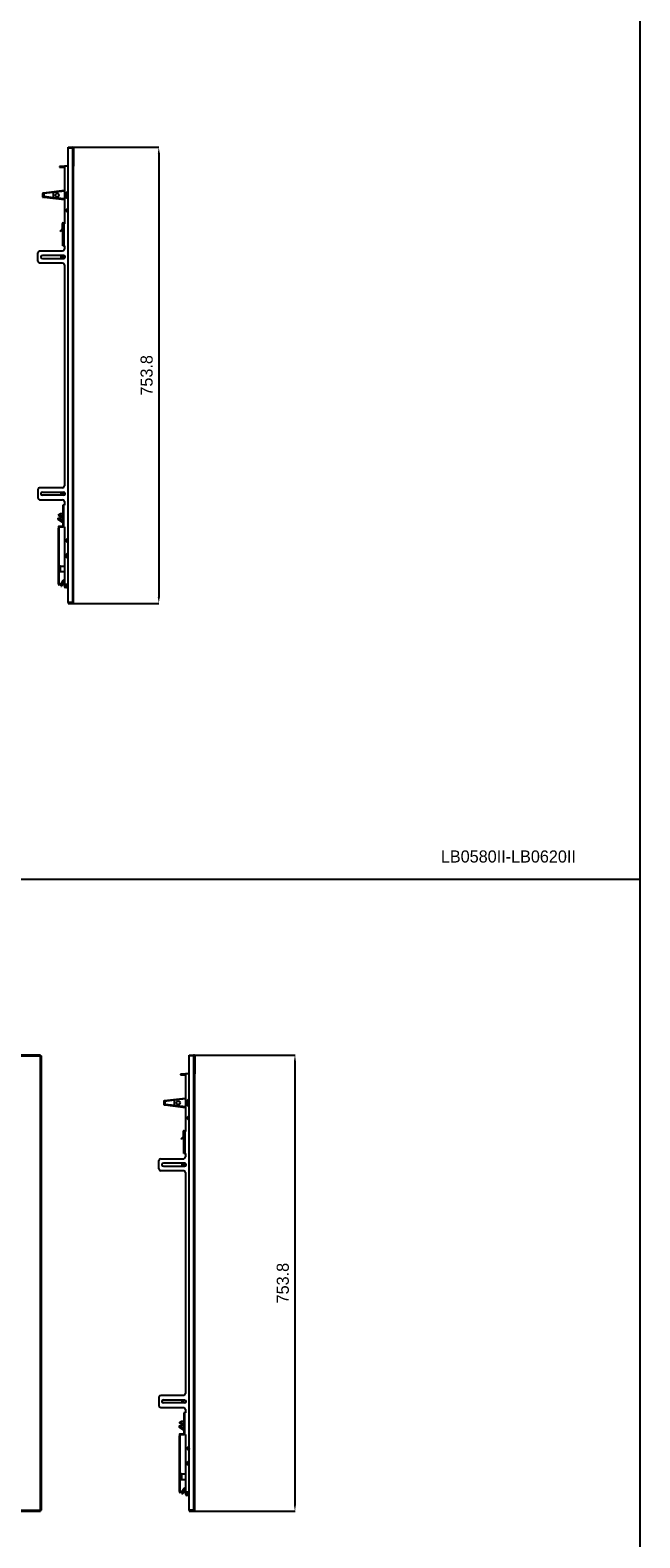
# Model space of a CAD drawing. Header units: inches. Extents: x -8834 to -3121, y 1010 to 9212.
# Tile 23 of 36: x -4128 to -3121, y 2921 to 5413. Entities that reach past the tile are written whole.
import ezdxf

# ---------------------------------------------------------------- set-up
doc = ezdxf.new("R2010")
doc.units = ezdxf.units.IN
doc.layers.add('1', color=7, linetype='Continuous')
doc.dimstyles.new('Copia di Standard', dxfattribs={"dimtxt": 20, "dimasz": 10, "dimexe": 0.18, "dimexo": 0.0625, "dimgap": 10, "dimtad": 1, "dimdec": 1, "dimzin": 0, "dimdsep": 46, "dimtxsty": 'Standard', "dimcen": 0.09, "dimclrd": 4, "dimclre": 4, "dimadec": 0, "dimazin": 0, "dimtfac": 1, "dimtdec": 1, "dimtofl": 0, "dimtmove": 0, "dimatfit": 3, "dimfxl": 0.18, "dimtolj": 1, "dimtzin": 0, "dimarcsym": 0})

# ---------------------------------------------------------------- blocks, each defined once
blk = doc.blocks.new('*D53')
at = {"color": 3, "lineweight": -2, "transparency": 16777216}
for p, q in [((-4057.8, 5219.2), (-3915.4, 5219.2)), ((-3915.5, 5209.2), (-3915.5, 4475.4)), ((-4061.6, 4465.4), (-3915.4, 4465.4))]:
    blk.add_line(p, q, dxfattribs=at)
at = {"color": 3, "transparency": 16777216}
for points in [[(-3917.2, 5209.2), (-3913.9, 5209.2), (-3915.5, 5219.2)], [(-3917.2, 4475.4), (-3913.9, 4475.4), (-3915.5, 4465.4)]]:
    blk.add_solid(points, dxfattribs=at)
at = {"layer": 'Defpoints', "color": 0, "transparency": 16777216}
for p in [(-4057.9, 5219.2), (-4061.6, 4465.4), (-3915.5, 4465.4)]:
    blk.add_point(p, dxfattribs=at)
at = {"color": 3, "transparency": 16777216, "insert": (-3935.5, 4842.3), "char_height": 20, "attachment_point": 5, "rotation": 90}
blk.add_mtext('\\A1;753.8', dxfattribs=at)
blk = doc.blocks.new('*D58')
at = {"color": 3, "lineweight": -2, "transparency": 16777216}
for p, q in [((-3861.6, 3719.2), (-3690.3, 3719.2)), ((-3690.5, 3709.2), (-3690.5, 2975.4)), ((-3861.6, 2965.4), (-3690.3, 2965.4))]:
    blk.add_line(p, q, dxfattribs=at)
at = {"color": 3, "transparency": 16777216}
for points in [[(-3692.2, 3709.2), (-3688.9, 3709.2), (-3690.5, 3719.2)], [(-3692.2, 2975.4), (-3688.9, 2975.4), (-3690.5, 2965.4)]]:
    blk.add_solid(points, dxfattribs=at)
at = {"layer": 'Defpoints', "color": 0, "transparency": 16777216}
for p in [(-3861.6, 3719.2), (-3861.6, 2965.4), (-3690.5, 2965.4)]:
    blk.add_point(p, dxfattribs=at)
at = {"color": 3, "transparency": 16777216, "insert": (-3710.5, 3342.3), "char_height": 20, "attachment_point": 5, "rotation": 90}
blk.add_mtext('\\A1;753.8', dxfattribs=at)

msp = doc.modelspace()

# ---------------------------------------------------------------- linework, layer by layer
at = {"color": 7, "linetype": 'Continuous'}
for p, q in [((-4065.39, 5219.25), (-4057.89, 5219.25)), ((-4065.39, 5218.05), (-4065.39, 5219.25)), ((-4057.89, 5218.05), (-4065.39, 5218.05)), ((-4065.39, 5187.95), (-4065.39, 5217.75)), ((-4057.89, 5217.75), (-4065.39, 5217.75)), ((-4065.39, 5187.95), (-4065.39, 5217.75)), ((-4057.89, 5217.75), (-4065.39, 5217.75)), ((-4057.89, 5217.75), (-4057.43, 5217.75)), ((-4057.89, 5217.75), (-4057.43, 5217.75)), ((-4057.43, 5217.75), (-4056.2, 5217.75)), ((-4057.43, 5217.75), (-4056.2, 5217.75)), ((-4056.19, 5217.55), (-4056.19, 5187.95)), ((-4056.19, 5217.55), (-4056.19, 5187.95)), ((-4056.19, 5217.55), (-4056.19, 5187.95)), ((-4071.38, 5187.45), (-4079.39, 5187.45)), ((-4079.39, 5187.45), (-4079.39, 5186.25)), ((-4079.39, 5186.25), (-4071.38, 5186.25)), ((-4065.39, 5187.95), (-4071.38, 5187.95)), ((-4071.38, 5187.95), (-4071.38, 5092.65)), ((-4065.39, 5187.95), (-4071.38, 5187.95)), ((-4071.38, 5187.95), (-4071.38, 5092.65)), ((-4065.39, 5143.36), (-4065.39, 5187.95)), ((-4065.39, 5143.36), (-4065.39, 5187.95)), ((-4056.19, 4496.74), (-4056.19, 5187.95)), ((-4056.19, 4496.74), (-4056.19, 5187.95)), ((-4107.39, 5142.11), (-4107.39, 5136.95)), ((-4107.39, 5136.95), (-4106.39, 5136.95)), ((-4106.39, 5136.95), (-4106.39, 5142.11)), ((-4106.29, 5138.16), (-4106.29, 5142.11)), ((-4106.29, 5142.11), (-4105.29, 5142.11)), ((-4071.38, 5147.62), (-4106.06, 5143.6)), ((-4089.39, 5144.52), (-4105.95, 5142.61)), ((-4105.29, 5142.11), (-4105.29, 5138.16)), ((-4104.96, 5136.67), (-4071.38, 5132.78)), ((-4089.39, 5135.87), (-4104.85, 5137.66)), ((-4071.38, 5146.61), (-4089.39, 5144.52)), ((-4089.39, 5135.87), (-4089.39, 5144.52)), ((-4071.38, 5133.79), (-4089.39, 5135.87)), ((-4065.39, 5137.04), (-4065.39, 5143.36)), ((-4065.39, 5137.04), (-4065.39, 5143.36)), ((-4065.39, 5117.7), (-4065.39, 5137.04)), ((-4065.39, 5117.7), (-4065.39, 5137.04)), ((-4065.39, 5112.8), (-4065.39, 5117.7)), ((-4065.39, 5112.8), (-4065.39, 5117.7)), ((-4065.39, 4571.89), (-4065.39, 5112.8)), ((-4065.39, 4571.89), (-4065.39, 5112.8)), ((-4078.32, 5080.82), (-4075.22, 5083.91)), ((-4074.52, 5083.21), (-4077.61, 5080.11)), ((-4075.08, 5092.65), (-4075.08, 5084.27)), ((-4072.88, 5092.65), (-4074.08, 5092.65)), ((-4074.08, 5084.27), (-4074.08, 5092.65)), ((-4072.88, 5092.65), (-4074.08, 5092.65)), ((-4074.08, 5084.27), (-4074.08, 5092.65)), ((-4074.08, 5084.27), (-4074.08, 5092.65)), ((-4074.08, 5056.6), (-4074.08, 5084.27)), ((-4074.08, 5056.6), (-4074.08, 5084.27)), ((-4073.58, 5094.15), (-4071.38, 5094.15)), ((-4073.58, 5093.15), (-4071.38, 5093.15)), ((-4072.88, 5092.65), (-4072.38, 5092.65)), ((-4072.88, 5092.65), (-4072.38, 5092.65)), ((-4071.38, 5092.65), (-4072.38, 5092.65)), ((-4071.38, 5092.65), (-4072.38, 5092.65)), ((-4077.61, 5080.11), (-4078.32, 5080.82)), ((-4115.39, 5030.95), (-4115.39, 5044.95)), ((-4115.39, 5030.95), (-4115.39, 5044.95)), ((-4112.39, 5047.95), (-4074.38, 5047.95)), ((-4112.39, 5047.95), (-4074.38, 5047.95)), ((-4076.81, 5040.45), (-4107.89, 5040.45)), ((-4076.81, 5040.45), (-4107.89, 5040.45)), ((-4107.89, 5035.45), (-4076.81, 5035.45)), ((-4107.89, 5035.45), (-4076.81, 5035.45)), ((-4076.57, 5040.45), (-4076.81, 5040.45)), ((-4076.57, 5040.45), (-4076.81, 5040.45)), ((-4076.81, 5035.45), (-4076.57, 5035.45)), ((-4076.81, 5035.45), (-4076.57, 5035.45)), ((-4072.89, 5040.45), (-4076.57, 5040.45)), ((-4072.89, 5040.45), (-4076.57, 5040.45)), ((-4076.57, 5035.45), (-4072.89, 5035.45)), ((-4076.57, 5035.45), (-4072.89, 5035.45)), ((-4072.88, 5056.6), (-4074.08, 5056.6)), ((-4072.88, 5056.6), (-4074.08, 5056.6)), ((-4072.88, 5056.6), (-4072.38, 5056.6)), ((-4072.88, 5056.6), (-4072.38, 5056.6)), ((-4072.38, 5056.6), (-4071.38, 5056.6)), ((-4072.38, 5056.6), (-4071.38, 5056.6)), ((-4071.38, 5056.6), (-4071.38, 5050.95)), ((-4071.38, 5056.6), (-4071.38, 5050.95)), ((-4071.38, 5056.6), (-4071.38, 5050.95)), ((-4074.38, 5027.95), (-4112.39, 5027.95)), ((-4074.38, 5027.95), (-4112.39, 5027.95)), ((-4071.38, 5024.95), (-4071.38, 4659.74)), ((-4071.38, 5024.95), (-4071.38, 4659.74)), ((-4071.38, 5024.95), (-4071.38, 4659.74)), ((-4115.39, 4653.74), (-4115.39, 4639.74)), ((-4115.39, 4653.74), (-4115.39, 4639.74)), ((-4074.38, 4656.74), (-4112.39, 4656.74)), ((-4074.38, 4656.74), (-4112.39, 4656.74)), ((-4112.39, 4636.74), (-4074.38, 4636.74)), ((-4112.39, 4636.74), (-4074.38, 4636.74)), ((-4107.89, 4649.24), (-4076.81, 4649.24)), ((-4107.89, 4649.24), (-4076.81, 4649.24)), ((-4076.81, 4644.24), (-4107.89, 4644.24)), ((-4076.81, 4644.24), (-4107.89, 4644.24)), ((-4076.81, 4649.24), (-4076.57, 4649.24)), ((-4076.81, 4649.24), (-4076.57, 4649.24)), ((-4076.57, 4644.24), (-4076.81, 4644.24)), ((-4076.57, 4644.24), (-4076.81, 4644.24)), ((-4076.57, 4649.24), (-4072.89, 4649.24)), ((-4076.57, 4649.24), (-4072.89, 4649.24)), ((-4072.89, 4644.24), (-4076.57, 4644.24)), ((-4072.89, 4644.24), (-4076.57, 4644.24)), ((-4081.88, 4611.56), (-4078.5, 4613.66)), ((-4081.88, 4611.56), (-4078.5, 4609.46)), ((-4081.38, 4611.56), (-4078, 4613.66)), ((-4081.38, 4611.56), (-4078, 4609.46)), ((-4078.5, 4613.66), (-4078.5, 4613.35)), ((-4078, 4613.66), (-4078.5, 4613.66)), ((-4078.5, 4609.77), (-4078.5, 4609.46)), ((-4078, 4609.46), (-4078.5, 4609.46)), ((-4078, 4613.66), (-4078, 4609.46)), ((-4074.08, 4613.66), (-4078, 4613.66)), ((-4074.08, 4613.66), (-4078, 4613.66)), ((-4074.95, 4609.46), (-4078, 4609.46)), ((-4074.95, 4609.46), (-4078, 4609.46)), ((-4077.2, 4607.59), (-4074.95, 4609.46)), ((-4074.08, 4609.46), (-4074.95, 4609.46)), ((-4074.08, 4609.46), (-4074.95, 4609.46)), ((-4074.08, 4628.09), (-4074.08, 4592.85)), ((-4072.88, 4628.09), (-4074.08, 4628.09)), ((-4074.08, 4628.09), (-4074.08, 4592.85)), ((-4072.88, 4628.09), (-4074.08, 4628.09)), ((-4072.88, 4628.09), (-4072.38, 4628.09)), ((-4072.88, 4628.09), (-4072.38, 4628.09)), ((-4072.38, 4628.09), (-4071.38, 4628.09)), ((-4072.38, 4628.09), (-4071.38, 4628.09)), ((-4071.38, 4633.74), (-4071.38, 4628.59)), ((-4071.38, 4633.74), (-4071.38, 4628.59)), ((-4071.38, 4633.74), (-4071.38, 4628.59)), ((-4071.38, 4628.59), (-4071.38, 4628.09)), ((-4071.38, 4628.59), (-4071.38, 4628.09)), ((-4074.08, 4599.34), (-4081.69, 4604.4)), ((-4081.39, 4591.54), (-4081.39, 4590.04)), ((-4081.39, 4497.74), (-4081.39, 4590.04)), ((-4080.59, 4590.04), (-4081.39, 4590.04)), ((-4081.38, 4605.49), (-4078, 4607.59)), ((-4081.38, 4605.49), (-4078, 4603.39)), ((-4081.13, 4606.24), (-4080.83, 4606.24)), ((-4080.83, 4606.24), (-4080.17, 4606.24)), ((-4080.83, 4606.24), (-4080.51, 4606.02)), ((-4080.59, 4590.04), (-4080.59, 4591.54)), ((-4080.59, 4590.04), (-4080.59, 4497.74)), ((-4074.18, 4592.84), (-4080.09, 4592.84)), ((-4080.09, 4592.04), (-4074.18, 4592.04)), ((-4074.08, 4607.59), (-4078, 4607.59)), ((-4078, 4607.59), (-4078, 4603.39)), ((-4074.08, 4603.39), (-4078, 4603.39)), ((-4076.55, 4603.39), (-4076.08, 4603.07)), ((-4074.08, 4608.62), (-4075.32, 4607.59)), ((-4074.97, 4602.74), (-4074.08, 4602.74)), ((-4074.08, 4592.04), (-4074.08, 4592.85)), ((-4074.08, 4592.04), (-4074.08, 4592.85)), ((-4074.08, 4592.04), (-4074.08, 4592.04)), ((-4072.88, 4592.04), (-4074.08, 4592.04)), ((-4074.08, 4592.04), (-4074.08, 4592.04)), ((-4072.88, 4592.04), (-4074.08, 4592.04)), ((-4072.88, 4592.04), (-4072.38, 4592.04)), ((-4072.88, 4592.04), (-4072.38, 4592.04)), ((-4072.88, 4592.04), (-4072.38, 4592.04)), ((-4072.38, 4592.04), (-4071.88, 4592.04)), ((-4072.38, 4592.04), (-4071.88, 4592.04)), ((-4072.38, 4592.04), (-4071.88, 4592.04)), ((-4071.88, 4592.04), (-4071.38, 4592.04)), ((-4071.88, 4592.04), (-4071.38, 4592.04)), ((-4071.38, 4592.04), (-4071.38, 4497.24)), ((-4071.38, 4592.04), (-4071.38, 4497.24)), ((-4066.68, 4571.81), (-4066.68, 4567.06)), ((-4065.68, 4571.93), (-4065.68, 4566.95)), ((-4065.39, 4566.99), (-4065.39, 4571.89)), ((-4065.39, 4566.99), (-4065.39, 4571.89)), ((-4065.39, 4547.65), (-4065.39, 4566.99)), ((-4065.39, 4547.65), (-4065.39, 4566.99)), ((-4066.68, 4547.59), (-4066.68, 4541.38)), ((-4065.68, 4547.68), (-4065.68, 4541.29)), ((-4065.39, 4541.32), (-4065.39, 4547.65)), ((-4065.39, 4541.32), (-4065.39, 4547.65)), ((-4065.39, 4497.24), (-4065.39, 4541.32)), ((-4065.39, 4497.24), (-4065.39, 4541.32)), ((-4079.18, 4517.94), (-4079.18, 4526.94)), ((-4079.18, 4526.94), (-4078.18, 4526.94)), ((-4079.18, 4517.94), (-4078.18, 4517.94)), ((-4078.18, 4517.94), (-4078.18, 4526.94)), ((-4077.68, 4526.94), (-4078.18, 4526.94)), ((-4077.68, 4517.94), (-4078.18, 4517.94)), ((-4077.68, 4526.94), (-4071.38, 4526.94)), ((-4077.68, 4517.94), (-4071.38, 4517.94)), ((-4079.39, 4497.24), (-4080.09, 4497.24)), ((-4065.39, 4496.44), (-4080.09, 4496.44)), ((-4079.39, 4498.44), (-4071.38, 4498.44)), ((-4079.39, 4497.24), (-4079.39, 4498.44)), ((-4071.38, 4497.24), (-4079.39, 4497.24)), ((-4071.38, 4497.24), (-4079.39, 4497.24)), ((-4076.75, 4496.1), (-4077.24, 4494.15)), ((-4076.75, 4496.1), (-4077.24, 4494.15)), ((-4077.24, 4494.15), (-4076.27, 4493.91)), ((-4077.24, 4494.15), (-4076.27, 4493.91)), ((-4076.67, 4496.44), (-4076.75, 4496.1)), ((-4076.67, 4496.44), (-4076.75, 4496.1)), ((-4075.78, 4495.85), (-4076.27, 4493.91)), ((-4075.78, 4495.85), (-4076.27, 4493.91)), ((-4075.34, 4501.79), (-4076.17, 4498.44)), ((-4075.34, 4501.79), (-4076.17, 4498.44)), ((-4075.78, 4495.85), (-4075.64, 4496.44)), ((-4075.78, 4495.85), (-4075.64, 4496.44)), ((-4075.14, 4498.44), (-4074.37, 4501.55)), ((-4075.14, 4498.44), (-4074.37, 4501.55)), ((-4074.04, 4500.44), (-4074.04, 4499.94)), ((-4071.49, 4499.94), (-4074.04, 4499.94)), ((-4073.29, 4502.93), (-4073.88, 4502.93)), ((-4073.29, 4502.93), (-4073.88, 4502.93)), ((-4073.88, 4501.93), (-4073.29, 4501.93)), ((-4073.88, 4501.93), (-4073.29, 4501.93)), ((-4073.29, 4500.64), (-4073.84, 4500.64)), ((-4073.29, 4500.64), (-4073.84, 4500.64)), ((-4073.29, 4500.64), (-4073.84, 4500.64)), ((-4073.29, 4500.64), (-4073.84, 4500.64)), ((-4072.79, 4503.64), (-4073.29, 4503.14)), ((-4072.79, 4503.64), (-4073.29, 4503.14)), ((-4072.79, 4503.64), (-4073.29, 4503.14)), ((-4072.79, 4503.64), (-4073.29, 4503.14)), ((-4073.29, 4503.14), (-4073.29, 4502.93)), ((-4073.29, 4503.14), (-4073.29, 4502.93)), ((-4073.29, 4503.14), (-4073.29, 4502.93)), ((-4073.29, 4503.14), (-4073.29, 4502.93)), ((-4073.29, 4502.93), (-4073.29, 4501.93)), ((-4073.29, 4502.93), (-4073.29, 4501.93)), ((-4073.29, 4502.93), (-4073.29, 4501.93)), ((-4073.29, 4502.93), (-4073.29, 4501.93)), ((-4073.29, 4501.93), (-4073.29, 4500.64)), ((-4073.29, 4501.93), (-4073.29, 4500.64)), ((-4073.29, 4501.93), (-4073.29, 4500.64)), ((-4073.29, 4501.93), (-4073.29, 4500.64)), ((-4071.38, 4500.64), (-4073.29, 4500.64)), ((-4071.38, 4500.64), (-4073.29, 4500.64)), ((-4071.38, 4500.64), (-4073.29, 4500.64)), ((-4071.38, 4500.64), (-4073.29, 4500.64)), ((-4072.51, 4503.64), (-4072.79, 4503.64)), ((-4072.51, 4503.64), (-4072.79, 4503.64)), ((-4072.51, 4503.64), (-4072.79, 4503.64)), ((-4072.51, 4503.64), (-4072.79, 4503.64)), ((-4072.12, 4503.64), (-4072.51, 4503.64)), ((-4072.12, 4503.64), (-4072.51, 4503.64)), ((-4072.12, 4503.64), (-4072.51, 4503.64)), ((-4072.12, 4503.64), (-4072.51, 4503.64)), ((-4071.38, 4503.64), (-4072.12, 4503.64)), ((-4071.38, 4503.64), (-4072.12, 4503.64)), ((-4071.38, 4503.64), (-4072.12, 4503.64)), ((-4071.38, 4503.64), (-4072.12, 4503.64)), ((-4071.38, 4499.94), (-4071.49, 4499.94)), ((-4071.49, 4499.94), (-4071.49, 4498.44)), ((-4071.49, 4496.44), (-4071.49, 4493.81)), ((-4071.49, 4493.81), (-4067.29, 4493.81)), ((-4069.39, 4490.44), (-4071.49, 4493.81)), ((-4071.38, 4497.24), (-4071.38, 4496.74)), ((-4071.38, 4497.24), (-4071.38, 4496.74)), ((-4065.39, 4496.74), (-4071.38, 4496.74)), ((-4065.39, 4496.74), (-4071.38, 4496.74)), ((-4069.39, 4490.44), (-4067.29, 4493.81)), ((-4067.29, 4496.44), (-4067.29, 4493.81)), ((-4065.39, 4496.74), (-4065.39, 4497.24)), ((-4065.39, 4496.74), (-4065.39, 4497.24)), ((-4065.39, 4496.44), (-4065.39, 4496.74)), ((-4065.39, 4496.44), (-4065.39, 4496.74)), ((-4065.39, 4466.94), (-4065.39, 4496.44)), ((-4065.39, 4466.94), (-4065.39, 4496.44)), ((-4056.19, 4467.14), (-4056.19, 4496.74)), ((-4056.19, 4467.14), (-4056.19, 4496.74)), ((-4056.19, 4467.14), (-4056.19, 4496.74)), ((-4057.89, 4466.94), (-4065.39, 4466.94)), ((-4057.89, 4466.94), (-4065.39, 4466.94)), ((-4057.89, 4466.64), (-4065.39, 4466.64)), ((-4065.39, 4466.64), (-4065.39, 4465.44)), ((-4065.39, 4465.44), (-4057.89, 4465.44)), ((-4057.89, 4466.94), (-4057.43, 4466.94)), ((-4057.89, 4466.94), (-4057.43, 4466.94)), ((-4057.43, 4466.94), (-4056.2, 4466.94)), ((-4057.43, 4466.94), (-4056.2, 4466.94)), ((-4111.09, 3719.25), (-5479.89, 3719.25)), ((-4111.09, 3717.55), (-4111.09, 3719.25)), ((-4110.89, 3717.75), (-4111.09, 3717.55)), ((-4110.89, 3717.75), (-4109.39, 3717.75)), ((-4109.39, 2966.94), (-4109.39, 3717.75)), ((-3865.39, 3719.25), (-3857.89, 3719.25)), ((-3865.39, 3718.05), (-3865.39, 3719.25)), ((-3857.89, 3718.05), (-3865.39, 3718.05)), ((-3865.39, 3687.95), (-3865.39, 3717.75)), ((-3857.89, 3717.75), (-3865.39, 3717.75)), ((-3865.39, 3687.95), (-3865.39, 3717.75)), ((-3857.89, 3717.75), (-3865.39, 3717.75)), ((-3857.89, 3717.75), (-3857.43, 3717.75)), ((-3857.89, 3717.75), (-3857.43, 3717.75)), ((-3857.43, 3717.75), (-3856.2, 3717.75)), ((-3857.43, 3717.75), (-3856.2, 3717.75)), ((-3856.19, 3717.55), (-3856.19, 3687.95)), ((-3856.19, 3717.55), (-3856.19, 3687.95)), ((-3856.19, 3717.55), (-3856.19, 3687.95)), ((-3871.38, 3687.45), (-3879.39, 3687.45)), ((-3879.39, 3687.45), (-3879.39, 3686.25)), ((-3865.39, 3687.95), (-3871.38, 3687.95)), ((-3871.38, 3687.95), (-3871.38, 3592.65)), ((-3865.39, 3687.95), (-3871.38, 3687.95)), ((-3871.38, 3687.95), (-3871.38, 3592.65)), ((-3865.39, 3643.36), (-3865.39, 3687.95)), ((-3865.39, 3643.36), (-3865.39, 3687.95)), ((-3856.19, 2996.74), (-3856.19, 3687.95)), ((-3856.19, 2996.74), (-3856.19, 3687.95)), ((-3879.39, 3686.25), (-3871.38, 3686.25)), ((-3907.39, 3642.11), (-3907.39, 3636.95)), ((-3906.39, 3636.95), (-3906.39, 3642.11)), ((-3906.29, 3638.16), (-3906.29, 3642.11)), ((-3906.29, 3642.11), (-3905.29, 3642.11)), ((-3871.38, 3647.62), (-3906.06, 3643.6)), ((-3889.39, 3644.52), (-3905.95, 3642.61)), ((-3905.29, 3642.11), (-3905.29, 3638.16)), ((-3889.39, 3635.87), (-3904.85, 3637.66)), ((-3871.38, 3646.61), (-3889.39, 3644.52)), ((-3889.39, 3635.87), (-3889.39, 3644.52)), ((-3865.39, 3637.04), (-3865.39, 3643.36)), ((-3865.39, 3637.04), (-3865.39, 3643.36)), ((-3907.39, 3636.95), (-3906.39, 3636.95)), ((-3904.96, 3636.67), (-3871.38, 3632.78)), ((-3871.38, 3633.79), (-3889.39, 3635.87)), ((-3865.39, 3617.7), (-3865.39, 3637.04)), ((-3865.39, 3617.7), (-3865.39, 3637.04)), ((-3865.39, 3612.8), (-3865.39, 3617.7)), ((-3865.39, 3612.8), (-3865.39, 3617.7)), ((-3865.39, 3071.89), (-3865.39, 3612.8)), ((-3865.39, 3071.89), (-3865.39, 3612.8)), ((-3875.08, 3592.65), (-3875.08, 3584.27)), ((-3872.88, 3592.65), (-3874.08, 3592.65)), ((-3874.08, 3584.27), (-3874.08, 3592.65)), ((-3872.88, 3592.65), (-3874.08, 3592.65)), ((-3874.08, 3584.27), (-3874.08, 3592.65)), ((-3874.08, 3584.27), (-3874.08, 3592.65)), ((-3873.58, 3594.15), (-3871.38, 3594.15)), ((-3873.58, 3593.15), (-3871.38, 3593.15)), ((-3872.88, 3592.65), (-3872.38, 3592.65)), ((-3872.88, 3592.65), (-3872.38, 3592.65)), ((-3871.38, 3592.65), (-3872.38, 3592.65)), ((-3871.38, 3592.65), (-3872.38, 3592.65)), ((-3878.32, 3580.82), (-3875.22, 3583.91)), ((-3877.61, 3580.11), (-3878.32, 3580.82)), ((-3874.52, 3583.21), (-3877.61, 3580.11)), ((-3874.08, 3556.6), (-3874.08, 3584.27)), ((-3874.08, 3556.6), (-3874.08, 3584.27)), ((-3915.39, 3530.95), (-3915.39, 3544.95)), ((-3915.39, 3530.95), (-3915.39, 3544.95)), ((-3912.39, 3547.95), (-3874.38, 3547.95)), ((-3912.39, 3547.95), (-3874.38, 3547.95)), ((-3876.81, 3540.45), (-3907.89, 3540.45)), ((-3876.81, 3540.45), (-3907.89, 3540.45)), ((-3876.57, 3540.45), (-3876.81, 3540.45)), ((-3876.57, 3540.45), (-3876.81, 3540.45)), ((-3872.89, 3540.45), (-3876.57, 3540.45)), ((-3872.89, 3540.45), (-3876.57, 3540.45)), ((-3872.88, 3556.6), (-3874.08, 3556.6)), ((-3872.88, 3556.6), (-3874.08, 3556.6)), ((-3872.88, 3556.6), (-3872.38, 3556.6)), ((-3872.88, 3556.6), (-3872.38, 3556.6)), ((-3872.38, 3556.6), (-3871.38, 3556.6)), ((-3872.38, 3556.6), (-3871.38, 3556.6)), ((-3871.38, 3556.6), (-3871.38, 3550.95)), ((-3871.38, 3556.6), (-3871.38, 3550.95)), ((-3871.38, 3556.6), (-3871.38, 3550.95)), ((-3874.38, 3527.95), (-3912.39, 3527.95)), ((-3874.38, 3527.95), (-3912.39, 3527.95)), ((-3907.89, 3535.45), (-3876.81, 3535.45)), ((-3907.89, 3535.45), (-3876.81, 3535.45)), ((-3876.81, 3535.45), (-3876.57, 3535.45)), ((-3876.81, 3535.45), (-3876.57, 3535.45)), ((-3876.57, 3535.45), (-3872.89, 3535.45)), ((-3876.57, 3535.45), (-3872.89, 3535.45)), ((-3871.38, 3524.95), (-3871.38, 3159.74)), ((-3871.38, 3524.95), (-3871.38, 3159.74)), ((-3871.38, 3524.95), (-3871.38, 3159.74)), ((-3915.39, 3153.74), (-3915.39, 3139.74)), ((-3915.39, 3153.74), (-3915.39, 3139.74)), ((-3874.38, 3156.74), (-3912.39, 3156.74)), ((-3874.38, 3156.74), (-3912.39, 3156.74)), ((-3907.89, 3149.24), (-3876.81, 3149.24)), ((-3907.89, 3149.24), (-3876.81, 3149.24)), ((-3876.81, 3144.24), (-3907.89, 3144.24)), ((-3876.81, 3144.24), (-3907.89, 3144.24)), ((-3876.81, 3149.24), (-3876.57, 3149.24)), ((-3876.81, 3149.24), (-3876.57, 3149.24)), ((-3876.57, 3144.24), (-3876.81, 3144.24)), ((-3876.57, 3144.24), (-3876.81, 3144.24)), ((-3876.57, 3149.24), (-3872.89, 3149.24)), ((-3876.57, 3149.24), (-3872.89, 3149.24)), ((-3872.89, 3144.24), (-3876.57, 3144.24)), ((-3872.89, 3144.24), (-3876.57, 3144.24)), ((-3912.39, 3136.74), (-3874.38, 3136.74)), ((-3912.39, 3136.74), (-3874.38, 3136.74)), ((-3874.08, 3128.09), (-3874.08, 3092.85)), ((-3872.88, 3128.09), (-3874.08, 3128.09)), ((-3874.08, 3128.09), (-3874.08, 3092.85)), ((-3872.88, 3128.09), (-3874.08, 3128.09)), ((-3872.88, 3128.09), (-3872.38, 3128.09)), ((-3872.88, 3128.09), (-3872.38, 3128.09)), ((-3872.38, 3128.09), (-3871.38, 3128.09)), ((-3872.38, 3128.09), (-3871.38, 3128.09)), ((-3871.38, 3133.74), (-3871.38, 3128.59)), ((-3871.38, 3133.74), (-3871.38, 3128.59)), ((-3871.38, 3133.74), (-3871.38, 3128.59)), ((-3871.38, 3128.59), (-3871.38, 3128.09)), ((-3871.38, 3128.59), (-3871.38, 3128.09)), ((-3881.88, 3111.56), (-3878.5, 3113.66)), ((-3881.88, 3111.56), (-3878.5, 3109.46)), ((-3874.08, 3099.34), (-3881.69, 3104.4)), ((-3881.39, 3091.54), (-3881.39, 3090.04)), ((-3881.39, 2997.74), (-3881.39, 3090.04)), ((-3880.59, 3090.04), (-3881.39, 3090.04)), ((-3881.38, 3111.56), (-3878, 3113.66)), ((-3881.38, 3111.56), (-3878, 3109.46)), ((-3881.38, 3105.49), (-3878, 3107.59)), ((-3881.38, 3105.49), (-3878, 3103.39)), ((-3881.13, 3106.24), (-3880.83, 3106.24)), ((-3880.83, 3106.24), (-3880.17, 3106.24)), ((-3880.83, 3106.24), (-3880.51, 3106.02)), ((-3880.59, 3090.04), (-3880.59, 3091.54)), ((-3880.59, 3090.04), (-3880.59, 2997.74)), ((-3874.18, 3092.84), (-3880.09, 3092.84)), ((-3880.09, 3092.04), (-3874.18, 3092.04)), ((-3878.5, 3113.66), (-3878.5, 3113.35)), ((-3878, 3113.66), (-3878.5, 3113.66)), ((-3878.5, 3109.77), (-3878.5, 3109.46)), ((-3878, 3109.46), (-3878.5, 3109.46)), ((-3878, 3113.66), (-3878, 3109.46)), ((-3874.08, 3113.66), (-3878, 3113.66)), ((-3874.08, 3113.66), (-3878, 3113.66)), ((-3874.95, 3109.46), (-3878, 3109.46)), ((-3874.95, 3109.46), (-3878, 3109.46)), ((-3874.08, 3107.59), (-3878, 3107.59)), ((-3878, 3107.59), (-3878, 3103.39)), ((-3874.08, 3103.39), (-3878, 3103.39)), ((-3877.2, 3107.59), (-3874.95, 3109.46)), ((-3876.55, 3103.39), (-3876.08, 3103.07)), ((-3874.08, 3108.62), (-3875.32, 3107.59)), ((-3874.97, 3102.74), (-3874.08, 3102.74)), ((-3874.08, 3109.46), (-3874.95, 3109.46)), ((-3874.08, 3109.46), (-3874.95, 3109.46)), ((-3874.08, 3092.04), (-3874.08, 3092.85)), ((-3874.08, 3092.04), (-3874.08, 3092.85)), ((-3874.08, 3092.04), (-3874.08, 3092.04)), ((-3872.88, 3092.04), (-3874.08, 3092.04)), ((-3874.08, 3092.04), (-3874.08, 3092.04)), ((-3872.88, 3092.04), (-3874.08, 3092.04)), ((-3872.88, 3092.04), (-3872.38, 3092.04)), ((-3872.88, 3092.04), (-3872.38, 3092.04)), ((-3872.88, 3092.04), (-3872.38, 3092.04)), ((-3872.38, 3092.04), (-3871.88, 3092.04)), ((-3872.38, 3092.04), (-3871.88, 3092.04)), ((-3872.38, 3092.04), (-3871.88, 3092.04)), ((-3871.88, 3092.04), (-3871.38, 3092.04)), ((-3871.88, 3092.04), (-3871.38, 3092.04)), ((-3871.38, 3092.04), (-3871.38, 2997.24)), ((-3871.38, 3092.04), (-3871.38, 2997.24)), ((-3866.68, 3071.81), (-3866.68, 3067.06)), ((-3865.68, 3071.93), (-3865.68, 3066.95)), ((-3865.39, 3066.99), (-3865.39, 3071.89)), ((-3865.39, 3066.99), (-3865.39, 3071.89)), ((-3865.39, 3047.65), (-3865.39, 3066.99)), ((-3865.39, 3047.65), (-3865.39, 3066.99)), ((-3866.68, 3047.59), (-3866.68, 3041.38)), ((-3865.68, 3047.68), (-3865.68, 3041.29)), ((-3865.39, 3041.32), (-3865.39, 3047.65)), ((-3865.39, 3041.32), (-3865.39, 3047.65)), ((-3865.39, 2997.24), (-3865.39, 3041.32)), ((-3865.39, 2997.24), (-3865.39, 3041.32)), ((-3879.18, 3017.94), (-3879.18, 3026.94)), ((-3879.18, 3026.94), (-3878.18, 3026.94)), ((-3879.18, 3017.94), (-3878.18, 3017.94)), ((-3878.18, 3017.94), (-3878.18, 3026.94)), ((-3877.68, 3026.94), (-3878.18, 3026.94)), ((-3877.68, 3017.94), (-3878.18, 3017.94)), ((-3877.68, 3026.94), (-3871.38, 3026.94)), ((-3877.68, 3017.94), (-3871.38, 3017.94)), ((-3879.39, 2997.24), (-3880.09, 2997.24)), ((-3865.39, 2996.44), (-3880.09, 2996.44)), ((-3879.39, 2998.44), (-3871.38, 2998.44)), ((-3879.39, 2997.24), (-3879.39, 2998.44)), ((-3871.38, 2997.24), (-3879.39, 2997.24)), ((-3871.38, 2997.24), (-3879.39, 2997.24)), ((-3876.75, 2996.1), (-3877.24, 2994.15)), ((-3876.75, 2996.1), (-3877.24, 2994.15)), ((-3877.24, 2994.15), (-3876.27, 2993.91)), ((-3877.24, 2994.15), (-3876.27, 2993.91)), ((-3876.67, 2996.44), (-3876.75, 2996.1)), ((-3876.67, 2996.44), (-3876.75, 2996.1)), ((-3875.78, 2995.85), (-3876.27, 2993.91)), ((-3875.78, 2995.85), (-3876.27, 2993.91)), ((-3875.34, 3001.79), (-3876.17, 2998.44)), ((-3875.34, 3001.79), (-3876.17, 2998.44)), ((-3875.78, 2995.85), (-3875.64, 2996.44)), ((-3875.78, 2995.85), (-3875.64, 2996.44)), ((-3875.14, 2998.44), (-3874.37, 3001.55)), ((-3875.14, 2998.44), (-3874.37, 3001.55)), ((-3874.04, 3000.44), (-3874.04, 2999.94)), ((-3871.49, 2999.94), (-3874.04, 2999.94)), ((-3873.29, 3002.93), (-3873.88, 3002.93)), ((-3873.29, 3002.93), (-3873.88, 3002.93)), ((-3873.88, 3001.93), (-3873.29, 3001.93)), ((-3873.88, 3001.93), (-3873.29, 3001.93)), ((-3873.29, 3000.64), (-3873.84, 3000.64)), ((-3873.29, 3000.64), (-3873.84, 3000.64)), ((-3873.29, 3000.64), (-3873.84, 3000.64)), ((-3873.29, 3000.64), (-3873.84, 3000.64)), ((-3872.79, 3003.64), (-3873.29, 3003.14)), ((-3872.79, 3003.64), (-3873.29, 3003.14)), ((-3872.79, 3003.64), (-3873.29, 3003.14)), ((-3872.79, 3003.64), (-3873.29, 3003.14)), ((-3873.29, 3003.14), (-3873.29, 3002.93)), ((-3873.29, 3003.14), (-3873.29, 3002.93)), ((-3873.29, 3003.14), (-3873.29, 3002.93)), ((-3873.29, 3003.14), (-3873.29, 3002.93)), ((-3873.29, 3002.93), (-3873.29, 3001.93)), ((-3873.29, 3002.93), (-3873.29, 3001.93)), ((-3873.29, 3002.93), (-3873.29, 3001.93)), ((-3873.29, 3002.93), (-3873.29, 3001.93)), ((-3873.29, 3001.93), (-3873.29, 3000.64)), ((-3873.29, 3001.93), (-3873.29, 3000.64)), ((-3873.29, 3001.93), (-3873.29, 3000.64)), ((-3873.29, 3001.93), (-3873.29, 3000.64)), ((-3871.38, 3000.64), (-3873.29, 3000.64)), ((-3871.38, 3000.64), (-3873.29, 3000.64)), ((-3871.38, 3000.64), (-3873.29, 3000.64)), ((-3871.38, 3000.64), (-3873.29, 3000.64)), ((-3872.51, 3003.64), (-3872.79, 3003.64)), ((-3872.51, 3003.64), (-3872.79, 3003.64)), ((-3872.51, 3003.64), (-3872.79, 3003.64)), ((-3872.51, 3003.64), (-3872.79, 3003.64)), ((-3872.12, 3003.64), (-3872.51, 3003.64)), ((-3872.12, 3003.64), (-3872.51, 3003.64)), ((-3872.12, 3003.64), (-3872.51, 3003.64)), ((-3872.12, 3003.64), (-3872.51, 3003.64)), ((-3871.38, 3003.64), (-3872.12, 3003.64)), ((-3871.38, 3003.64), (-3872.12, 3003.64)), ((-3871.38, 3003.64), (-3872.12, 3003.64)), ((-3871.38, 3003.64), (-3872.12, 3003.64)), ((-3871.38, 2999.94), (-3871.49, 2999.94)), ((-3871.49, 2999.94), (-3871.49, 2998.44)), ((-3871.49, 2996.44), (-3871.49, 2993.81)), ((-3871.49, 2993.81), (-3867.29, 2993.81)), ((-3869.39, 2990.44), (-3871.49, 2993.81)), ((-3871.38, 2997.24), (-3871.38, 2996.74)), ((-3871.38, 2997.24), (-3871.38, 2996.74)), ((-3865.39, 2996.74), (-3871.38, 2996.74)), ((-3865.39, 2996.74), (-3871.38, 2996.74)), ((-3869.39, 2990.44), (-3867.29, 2993.81)), ((-3867.29, 2996.44), (-3867.29, 2993.81)), ((-3865.39, 2996.74), (-3865.39, 2997.24)), ((-3865.39, 2996.74), (-3865.39, 2997.24)), ((-3865.39, 2996.44), (-3865.39, 2996.74)), ((-3865.39, 2996.44), (-3865.39, 2996.74)), ((-3865.39, 2966.94), (-3865.39, 2996.44)), ((-3865.39, 2966.94), (-3865.39, 2996.44)), ((-3856.19, 2967.14), (-3856.19, 2996.74)), ((-3856.19, 2967.14), (-3856.19, 2996.74)), ((-3856.19, 2967.14), (-3856.19, 2996.74)), ((-5479.89, 2965.44), (-4111.09, 2965.44)), ((-4111.09, 2967.14), (-4111.09, 2965.44)), ((-4110.89, 2966.94), (-4111.09, 2967.14)), ((-4110.89, 2966.94), (-4109.39, 2966.94)), ((-3857.89, 2966.94), (-3865.39, 2966.94)), ((-3857.89, 2966.94), (-3865.39, 2966.94)), ((-3857.89, 2966.64), (-3865.39, 2966.64)), ((-3865.39, 2966.64), (-3865.39, 2965.44)), ((-3865.39, 2965.44), (-3857.89, 2965.44)), ((-3857.89, 2966.94), (-3857.43, 2966.94)), ((-3857.89, 2966.94), (-3857.43, 2966.94)), ((-3857.43, 2966.94), (-3856.2, 2966.94)), ((-3857.43, 2966.94), (-3856.2, 2966.94))]:
    msp.add_line(p, q, dxfattribs=at)
at = {"color": 9, "linetype": 'Continuous'}
for p, q in [((-4057.89, 5217.75), (-4057.89, 5187.95)), ((-4057.89, 5217.75), (-4057.89, 5187.95)), ((-4057.89, 5187.95), (-4057.89, 5186.25)), ((-4057.89, 5187.95), (-4057.89, 5186.25)), ((-4057.89, 5186.25), (-4057.89, 5092.65)), ((-4057.89, 5186.25), (-4057.89, 5092.65)), ((-4072.38, 5092.65), (-4072.38, 5056.6)), ((-4072.38, 5092.65), (-4072.38, 5056.6)), ((-4057.89, 5092.65), (-4057.89, 5092.15)), ((-4057.89, 5092.65), (-4057.89, 5092.15)), ((-4057.89, 5092.65), (-4057.89, 5092.15)), ((-4057.89, 5092.15), (-4057.89, 4628.59)), ((-4057.89, 5092.15), (-4057.89, 4628.59)), ((-4072.38, 4613.66), (-4072.38, 4628.09)), ((-4072.38, 4613.66), (-4072.38, 4628.09)), ((-4072.38, 4609.46), (-4072.38, 4613.66)), ((-4072.38, 4609.46), (-4072.38, 4613.66)), ((-4072.38, 4592.04), (-4072.38, 4609.46)), ((-4072.38, 4592.04), (-4072.38, 4609.46)), ((-4057.89, 4628.59), (-4057.89, 4498.44)), ((-4057.89, 4628.59), (-4057.89, 4498.44)), ((-4077.68, 4517.94), (-4077.68, 4526.94)), ((-4076.75, 4496.1), (-4075.78, 4495.85)), ((-4076.75, 4496.1), (-4075.78, 4495.85)), ((-4071.38, 4500.44), (-4074.04, 4500.44)), ((-4071.38, 4500.44), (-4074.04, 4500.44)), ((-4071.38, 4500.44), (-4074.04, 4500.44)), ((-4071.38, 4500.44), (-4074.04, 4500.44)), ((-4057.89, 4498.44), (-4057.89, 4496.74)), ((-4057.89, 4498.44), (-4057.89, 4496.74)), ((-4057.89, 4496.74), (-4057.89, 4466.94)), ((-4057.89, 4496.74), (-4057.89, 4466.94)), ((-4111.09, 3717.55), (-5479.89, 3717.55)), ((-4111.09, 2967.14), (-4111.09, 3717.55)), ((-3857.89, 3717.75), (-3857.89, 3687.95)), ((-3857.89, 3717.75), (-3857.89, 3687.95)), ((-3857.89, 3687.95), (-3857.89, 3686.25)), ((-3857.89, 3687.95), (-3857.89, 3686.25)), ((-3857.89, 3686.25), (-3857.89, 3592.65)), ((-3857.89, 3686.25), (-3857.89, 3592.65)), ((-3872.38, 3592.65), (-3872.38, 3556.6)), ((-3872.38, 3592.65), (-3872.38, 3556.6)), ((-3857.89, 3592.65), (-3857.89, 3592.15)), ((-3857.89, 3592.65), (-3857.89, 3592.15)), ((-3857.89, 3592.65), (-3857.89, 3592.15)), ((-3857.89, 3592.15), (-3857.89, 3128.59)), ((-3857.89, 3592.15), (-3857.89, 3128.59)), ((-3872.38, 3113.66), (-3872.38, 3128.09)), ((-3872.38, 3113.66), (-3872.38, 3128.09)), ((-3857.89, 3128.59), (-3857.89, 2998.44)), ((-3857.89, 3128.59), (-3857.89, 2998.44)), ((-3872.38, 3109.46), (-3872.38, 3113.66)), ((-3872.38, 3109.46), (-3872.38, 3113.66)), ((-3872.38, 3092.04), (-3872.38, 3109.46)), ((-3872.38, 3092.04), (-3872.38, 3109.46)), ((-3877.68, 3017.94), (-3877.68, 3026.94)), ((-3876.75, 2996.1), (-3875.78, 2995.85)), ((-3876.75, 2996.1), (-3875.78, 2995.85)), ((-3871.38, 3000.44), (-3874.04, 3000.44)), ((-3871.38, 3000.44), (-3874.04, 3000.44)), ((-3871.38, 3000.44), (-3874.04, 3000.44)), ((-3871.38, 3000.44), (-3874.04, 3000.44)), ((-3857.89, 2998.44), (-3857.89, 2996.74)), ((-3857.89, 2998.44), (-3857.89, 2996.74)), ((-3857.89, 2996.74), (-3857.89, 2966.94)), ((-3857.89, 2996.74), (-3857.89, 2966.94)), ((-5479.89, 2967.14), (-4111.09, 2967.14))]:
    msp.add_line(p, q, dxfattribs=at)
at = {"color": 7, "linetype": 'Continuous'}
for centre, radius in [((-4083.39, 5140.2), 3), ((-4072.89, 5037.95), 2.1), ((-4072.89, 4646.74), 2.1), ((-3883.39, 3640.2), 3), ((-3872.89, 3537.95), 2.1), ((-3872.89, 3146.74), 2.1)]:
    msp.add_circle(centre, radius, dxfattribs=at)
for centre, radius, start, end in [((-4057.89, 5217.55), 1.7, 6.75633, 90), ((-4057.89, 5217.55), 0.5, 23.57818, 90), ((-4057.89, 5217.55), 1.7, 0, 6.75633), ((-4057.89, 5217.55), 1.7, 0, 6.75633), ((-4057.89, 5217.55), 1.7, 0, 6.75633), ((-4105.89, 5142.11), 1.5, 96.60231, 180), ((-4105.89, 5142.11), 0.5, 96.60231, 180), ((-4104.79, 5138.16), 1.5, 180, 263.39769), ((-4104.79, 5138.16), 0.5, 180, 263.39769), ((-4065.89, 5140.2), 5, 84.26083, 180), ((-4065.89, 5140.2), 5, 180, 275.73917), ((-4065.89, 5140.2), 2.65, 79.12428, 180), ((-4065.89, 5140.2), 2.65, 79.12428, 180), ((-4065.89, 5140.2), 2.65, 180, 280.87572), ((-4065.89, 5140.2), 2.65, 180, 280.87572), ((-4065.89, 5140.2), 2.1, 76.22585, 283.77415), ((-4065.89, 5140.2), 1.8, 73.87238, 115.71398), ((-4065.89, 5115.25), 2.5, 78.46304, 281.53696), ((-4065.89, 5115.25), 2.5, 78.46304, 281.53696), ((-4075.58, 5084.27), 0.5, 315, 0), ((-4073.58, 5092.65), 1.5, 90, 180), ((-4075.58, 5084.27), 1.5, 315, 0), ((-4073.58, 5092.65), 0.5, 90, 180), ((-4112.39, 5044.95), 3, 90, 180), ((-4112.39, 5044.95), 3, 90, 180), ((-4107.89, 5037.95), 2.5, 90, 270), ((-4107.89, 5037.95), 2.5, 90, 270), ((-4072.89, 5037.95), 4.65, 147.47725, 212.52275), ((-4072.89, 5037.95), 4.65, 147.47725, 212.52275), ((-4074.38, 5050.95), 3, 270, 0), ((-4074.38, 5050.95), 3, 270, 0), ((-4072.89, 5037.95), 2.5, 270, 90), ((-4072.89, 5037.95), 2.5, 270, 90), ((-4112.39, 5030.95), 3, 180, 270), ((-4112.39, 5030.95), 3, 180, 270), ((-4074.38, 5024.95), 3, 0, 90), ((-4074.38, 5024.95), 3, 0, 90), ((-4074.38, 4659.74), 3, 270, 0), ((-4074.38, 4659.74), 3, 270, 0), ((-4112.39, 4653.74), 3, 90, 180), ((-4112.39, 4653.74), 3, 90, 180), ((-4112.39, 4639.74), 3, 180, 270), ((-4112.39, 4639.74), 3, 180, 270), ((-4107.89, 4646.74), 2.5, 90, 270), ((-4107.89, 4646.74), 2.5, 90, 270), ((-4072.89, 4646.74), 4.65, 147.47725, 212.52275), ((-4072.89, 4646.74), 4.65, 147.47725, 212.52275), ((-4074.38, 4633.74), 3, 0, 90), ((-4074.38, 4633.74), 3, 0, 90), ((-4072.89, 4646.74), 2.5, 270, 90), ((-4072.89, 4646.74), 2.5, 270, 90), ((-4056.78, 4609.31), 0.6, 347.65262, 12.34738), ((-4081.13, 4605.24), 1, 90, 236.34093), ((-4080.09, 4591.54), 1.3, 90, 180), ((-4080.09, 4591.54), 0.5, 90, 180), ((-4074.97, 4604.74), 2, 236.34093, 270), ((-4074.18, 4593.34), 0.5, 270, 281.53696), ((-4074.18, 4593.34), 1.3, 270, 274.41173), ((-4056.79, 4599.93), 0.6, 358.60184, 1.39816), ((-4056.79, 4590.13), 0.6, 358.60184, 1.39816), ((-4065.89, 4569.44), 2.5, 78.46304, 281.53696), ((-4065.89, 4569.44), 2.5, 78.46304, 281.53696), ((-4064.95, 4568.47), 0.6, 137.60033, 222.39967), ((-4056.79, 4580.33), 0.6, 358.60184, 1.39816), ((-4056.79, 4570.53), 0.6, 358.60184, 1.39816), ((-4056.79, 4560.73), 0.6, 358.60184, 1.39816), ((-4065.89, 4544.49), 3.2, 81.0107, 278.9893), ((-4065.89, 4544.49), 3.2, 81.0107, 278.9893), ((-4056.79, 4550.93), 0.6, 358.60184, 1.39816), ((-4056.79, 4531.33), 0.6, 358.60184, 1.39816), ((-4056.79, 4521.53), 0.6, 358.60184, 1.39816), ((-4056.79, 4511.73), 0.6, 358.60184, 1.39816), ((-4080.09, 4497.74), 1.3, 180, 270), ((-4080.09, 4497.74), 0.5, 180, 270), ((-4073.88, 4501.43), 1.5, 90, 166), ((-4073.88, 4501.43), 1.5, 90, 166), ((-4073.88, 4501.43), 0.5, 90, 166), ((-4073.88, 4501.43), 0.5, 90, 166), ((-4073.84, 4500.44), 0.2, 90, 180), ((-4073.84, 4500.44), 0.2, 90, 180), ((-4073.84, 4500.44), 0.2, 90, 180), ((-4073.84, 4500.44), 0.2, 90, 180), ((-4056.79, 4501.93), 0.6, 358.60184, 1.39816), ((-4057.89, 4467.14), 1.7, 270, 353.24367), ((-4057.89, 4467.14), 0.5, 270, 336.42182), ((-4057.89, 4467.14), 1.7, 353.24367, 0), ((-4057.89, 4467.14), 1.7, 353.24367, 0), ((-4057.89, 4467.14), 1.7, 353.24367, 0), ((-3857.89, 3717.55), 1.7, 6.75633, 90), ((-3857.89, 3717.55), 0.5, 23.57818, 90), ((-3857.89, 3717.55), 1.7, 0, 6.75633), ((-3857.89, 3717.55), 1.7, 0, 6.75633), ((-3857.89, 3717.55), 1.7, 0, 6.75633), ((-3905.89, 3642.11), 1.5, 96.60231, 180), ((-3905.89, 3642.11), 0.5, 96.60231, 180), ((-3904.79, 3638.16), 1.5, 180, 263.39769), ((-3904.79, 3638.16), 0.5, 180, 263.39769), ((-3865.89, 3640.2), 5, 84.26083, 180), ((-3865.89, 3640.2), 5, 180, 275.73917), ((-3865.89, 3640.2), 2.65, 79.12428, 180), ((-3865.89, 3640.2), 2.65, 79.12428, 180), ((-3865.89, 3640.2), 2.65, 180, 280.87572), ((-3865.89, 3640.2), 2.65, 180, 280.87572), ((-3865.89, 3640.2), 2.1, 76.22585, 283.77415), ((-3865.89, 3640.2), 1.8, 73.87238, 115.71398), ((-3865.89, 3615.25), 2.5, 78.46304, 281.53696), ((-3865.89, 3615.25), 2.5, 78.46304, 281.53696), ((-3873.58, 3592.65), 1.5, 90, 180), ((-3873.58, 3592.65), 0.5, 90, 180), ((-3875.58, 3584.27), 0.5, 315, 0), ((-3875.58, 3584.27), 1.5, 315, 0), ((-3912.39, 3544.95), 3, 90, 180), ((-3912.39, 3544.95), 3, 90, 180), ((-3907.89, 3537.95), 2.5, 90, 270), ((-3907.89, 3537.95), 2.5, 90, 270), ((-3872.89, 3537.95), 4.65, 147.47725, 212.52275), ((-3872.89, 3537.95), 4.65, 147.47725, 212.52275), ((-3874.38, 3550.95), 3, 270, 0), ((-3874.38, 3550.95), 3, 270, 0), ((-3872.89, 3537.95), 2.5, 270, 90), ((-3872.89, 3537.95), 2.5, 270, 90), ((-3912.39, 3530.95), 3, 180, 270), ((-3912.39, 3530.95), 3, 180, 270), ((-3874.38, 3524.95), 3, 0, 90), ((-3874.38, 3524.95), 3, 0, 90), ((-3912.39, 3153.74), 3, 90, 180), ((-3912.39, 3153.74), 3, 90, 180), ((-3912.39, 3139.74), 3, 180, 270), ((-3912.39, 3139.74), 3, 180, 270), ((-3907.89, 3146.74), 2.5, 90, 270), ((-3907.89, 3146.74), 2.5, 90, 270), ((-3872.89, 3146.74), 4.65, 147.47725, 212.52275), ((-3872.89, 3146.74), 4.65, 147.47725, 212.52275), ((-3874.38, 3159.74), 3, 270, 0), ((-3874.38, 3159.74), 3, 270, 0), ((-3872.89, 3146.74), 2.5, 270, 90), ((-3872.89, 3146.74), 2.5, 270, 90), ((-3874.38, 3133.74), 3, 0, 90), ((-3874.38, 3133.74), 3, 0, 90), ((-3881.13, 3105.24), 1, 90, 236.34093), ((-3880.09, 3091.54), 1.3, 90, 180), ((-3880.09, 3091.54), 0.5, 90, 180), ((-3874.97, 3104.74), 2, 236.34093, 270), ((-3874.18, 3093.34), 0.5, 270, 281.53696), ((-3874.18, 3093.34), 1.3, 270, 274.41173), ((-3856.78, 3109.31), 0.6, 347.65262, 12.34738), ((-3856.79, 3099.93), 0.6, 358.60184, 1.39816), ((-3856.79, 3090.13), 0.6, 358.60184, 1.39816), ((-3865.89, 3069.44), 2.5, 78.46304, 281.53696), ((-3865.89, 3069.44), 2.5, 78.46304, 281.53696), ((-3864.95, 3068.47), 0.6, 137.60033, 222.39967), ((-3856.79, 3080.33), 0.6, 358.60184, 1.39816), ((-3856.79, 3070.53), 0.6, 358.60184, 1.39816), ((-3865.89, 3044.49), 3.2, 81.0107, 278.9893), ((-3865.89, 3044.49), 3.2, 81.0107, 278.9893), ((-3856.79, 3060.73), 0.6, 358.60184, 1.39816), ((-3856.79, 3050.93), 0.6, 358.60184, 1.39816), ((-3856.79, 3031.33), 0.6, 358.60184, 1.39816), ((-3856.79, 3021.53), 0.6, 358.60184, 1.39816), ((-3880.09, 2997.74), 1.3, 180, 270), ((-3880.09, 2997.74), 0.5, 180, 270), ((-3873.88, 3001.43), 1.5, 90, 166), ((-3873.88, 3001.43), 1.5, 90, 166), ((-3873.88, 3001.43), 0.5, 90, 166), ((-3873.88, 3001.43), 0.5, 90, 166), ((-3873.84, 3000.44), 0.2, 90, 180), ((-3873.84, 3000.44), 0.2, 90, 180), ((-3873.84, 3000.44), 0.2, 90, 180), ((-3873.84, 3000.44), 0.2, 90, 180), ((-3856.79, 3011.73), 0.6, 358.60184, 1.39816), ((-3856.79, 3001.93), 0.6, 358.60184, 1.39816), ((-3857.89, 2967.14), 1.7, 270, 353.24367), ((-3857.89, 2967.14), 0.5, 270, 336.42182), ((-3857.89, 2967.14), 1.7, 353.24367, 0), ((-3857.89, 2967.14), 1.7, 353.24367, 0), ((-3857.89, 2967.14), 1.7, 353.24367, 0)]:
    msp.add_arc(centre, radius, start, end, dxfattribs=at)
for points in [[(-4067.94, 5139.76), (-4067.82, 5139.41), (-4067.7, 5139.2), (-4067.3, 5138.73), (-4066.98, 5138.5), (-4066.53, 5138.31), (-4066.04, 5138.24), (-4065.71, 5138.26), (-4065.39, 5138.33)], [(-4066.67, 5141.82), (-4066.28, 5142.02), (-4065.98, 5142.1), (-4065.69, 5142.13), (-4065.39, 5142.11)], [(-4073.29, 4503.14), (-4073.1, 4503.31), (-4072.91, 4503.45), (-4072.71, 4503.57), (-4072.51, 4503.64)], [(-4073.29, 4503.14), (-4073.1, 4503.31), (-4072.91, 4503.45), (-4072.71, 4503.57), (-4072.51, 4503.64)], [(-4073.29, 4503.14), (-4073.1, 4503.31), (-4072.91, 4503.45), (-4072.71, 4503.57), (-4072.51, 4503.64)], [(-4073.29, 4503.14), (-4073.1, 4503.31), (-4072.91, 4503.45), (-4072.71, 4503.57), (-4072.51, 4503.64)], [(-4072.12, 4503.64), (-4071.92, 4503.57), (-4071.72, 4503.45), (-4071.55, 4503.33), (-4071.38, 4503.17)], [(-4072.12, 4503.64), (-4071.92, 4503.57), (-4071.72, 4503.45), (-4071.55, 4503.33), (-4071.38, 4503.17)], [(-4072.12, 4503.64), (-4071.92, 4503.57), (-4071.72, 4503.45), (-4071.55, 4503.33), (-4071.38, 4503.17)], [(-4072.12, 4503.64), (-4071.92, 4503.57), (-4071.72, 4503.45), (-4071.55, 4503.33), (-4071.38, 4503.17)], [(-3867.94, 3639.76), (-3867.82, 3639.41), (-3867.7, 3639.2), (-3867.3, 3638.73), (-3866.98, 3638.5), (-3866.53, 3638.31), (-3866.04, 3638.24), (-3865.71, 3638.26), (-3865.39, 3638.33)], [(-3866.67, 3641.82), (-3866.28, 3642.02), (-3865.98, 3642.1), (-3865.69, 3642.13), (-3865.39, 3642.11)], [(-3873.29, 3003.14), (-3873.1, 3003.31), (-3872.91, 3003.45), (-3872.71, 3003.57), (-3872.51, 3003.64)], [(-3873.29, 3003.14), (-3873.1, 3003.31), (-3872.91, 3003.45), (-3872.71, 3003.57), (-3872.51, 3003.64)], [(-3873.29, 3003.14), (-3873.1, 3003.31), (-3872.91, 3003.45), (-3872.71, 3003.57), (-3872.51, 3003.64)], [(-3873.29, 3003.14), (-3873.1, 3003.31), (-3872.91, 3003.45), (-3872.71, 3003.57), (-3872.51, 3003.64)], [(-3872.12, 3003.64), (-3871.92, 3003.57), (-3871.72, 3003.45), (-3871.55, 3003.33), (-3871.38, 3003.17)], [(-3872.12, 3003.64), (-3871.92, 3003.57), (-3871.72, 3003.45), (-3871.55, 3003.33), (-3871.38, 3003.17)], [(-3872.12, 3003.64), (-3871.92, 3003.57), (-3871.72, 3003.45), (-3871.55, 3003.33), (-3871.38, 3003.17)], [(-3872.12, 3003.64), (-3871.92, 3003.57), (-3871.72, 3003.45), (-3871.55, 3003.33), (-3871.38, 3003.17)]]:
    msp.add_spline(points, degree=3, dxfattribs=at)
at = {"layer": '1', "color": 7, "linetype": 'Continuous'}
for p, q in [((-3120.62, 5509.61), (-3120.62, 4009.61)), ((-8730.71, 4009.61), (-3120.62, 4009.61)), ((-3120.62, 4009.61), (-3120.62, 2509.61))]:
    msp.add_line(p, q, dxfattribs=at)

# ---------------------------------------------------------------- texts
at = {"insert": (-3449.38, 4057.32), "char_height": 20, "width": 477.612, "attachment_point": 1}
msp.add_mtext('LB0580II-LB0620II', dxfattribs=at)

# ---------------------------------------------------------------- dimensions: what is measured, and where the dimension line sits
at = {"color": 3}
for base, p1, p2, picture, middle in [((-3915.53, 4465.44), (-4057.89, 5219.25), (-4061.64, 4465.44), '*D53', (-3935.53, 4842.34)), ((-3690.52, 2965.44), (-3861.64, 3719.25), (-3861.64, 2965.44), '*D58', (-3710.52, 3342.34))]:
    dim = msp.add_linear_dim(base=base, p1=p1, p2=p2, angle=90, dimstyle='Copia di Standard', override={"dimclrd": 3, "dimclre": 3, "dimclrt": 3}, dxfattribs=at)
    dim.commit()
    dim.dimension.update_dxf_attribs({"geometry": picture, "text_midpoint": middle})

doc.saveas('drawing.dxf')
